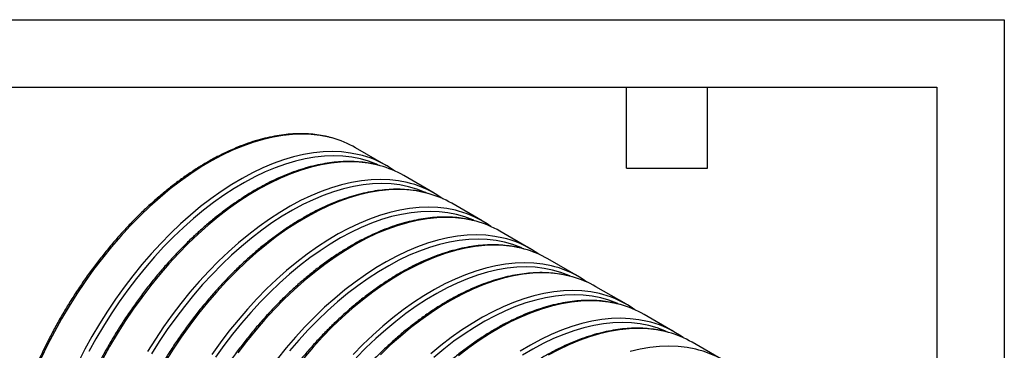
# Model space of a CAD drawing. Header units: millimetres. Extents: x 0 to 140, y 0 to 108.
# Tile 7 of 7: x 93 to 140, y 92 to 108. Entities that reach past the tile are written whole.
import ezdxf

# ---------------------------------------------------------------- set-up
doc = ezdxf.new("R2010")
doc.units = ezdxf.units.MM
doc.header["$LTSCALE"] = 0.5
doc.layers.add('TEXT', color=140, linetype='Continuous', lineweight=25)

msp = doc.modelspace()

# ---------------------------------------------------------------- linework, layer by layer
at = {"color": 7, "linetype": 'Continuous'}
for p, q in [((0.001, 107.951), (139.701, 107.951)), ((139.701, 107.951), (139.701, 0.001))]:
    msp.add_line(p, q, dxfattribs=at)
for p, q in [((110.601, 101.103), (109.168, 101.93)), ((112.864, 99.797), (111.43, 100.624)), ((115.126, 98.49), (113.693, 99.318)), ((117.389, 97.184), (115.956, 98.011)), ((119.652, 95.878), (118.219, 96.705)), ((121.914, 94.572), (120.481, 95.399)), ((124.177, 93.265), (122.744, 94.093)), ((126.44, 91.959), (125.007, 92.787))]:
    msp.add_line(p, q)
at = {"flags": 128}
for points in [[(108.058, 102.392), (107.904, 102.431), (107.497, 102.511), (107.076, 102.56), (106.644, 102.577), (106.2, 102.562), (105.746, 102.515), (105.284, 102.436), (104.814, 102.326), (104.337, 102.185), (103.855, 102.013), (103.37, 101.811), (102.881, 101.578), (102.391, 101.317), (101.901, 101.027), (101.411, 100.709), (100.924, 100.363), (100.44, 99.992), (99.961, 99.595), (99.487, 99.174), (99.021, 98.73), (98.562, 98.263), (98.114, 97.776), (97.675, 97.269), (97.248, 96.744), (96.834, 96.201), (96.434, 95.643), (96.048, 95.07), (95.678, 94.485), (95.325, 93.888), (94.989, 93.281), (94.672, 92.666), (94.374, 92.045)], [(109.491, 101.564), (109.337, 101.604), (108.93, 101.684), (108.51, 101.732), (108.077, 101.749), (107.633, 101.734), (107.179, 101.687), (106.717, 101.609), (106.247, 101.499), (105.77, 101.358), (105.288, 101.186), (104.803, 100.983), (104.314, 100.751), (103.824, 100.49), (103.334, 100.199), (102.844, 99.881), (102.357, 99.536), (101.873, 99.164), (101.394, 98.768), (100.92, 98.347), (100.454, 97.902), (99.996, 97.436), (99.547, 96.949), (99.108, 96.442), (98.682, 95.916), (98.267, 95.374), (97.867, 94.815), (97.481, 94.243), (97.111, 93.658), (96.758, 93.061), (96.422, 92.454), (96.105, 91.839)], [(110.204, 101.133), (110.153, 101.155), (109.779, 101.296), (109.39, 101.407), (108.987, 101.486), (108.571, 101.534), (108.143, 101.551), (107.704, 101.536), (107.255, 101.49), (106.798, 101.412), (106.333, 101.303), (105.861, 101.163), (105.384, 100.993), (104.904, 100.793), (104.42, 100.563), (103.935, 100.304), (103.45, 100.017), (102.966, 99.703), (102.484, 99.361), (102.005, 98.993), (101.531, 98.601), (101.062, 98.184), (100.601, 97.745), (100.147, 97.283), (99.703, 96.801), (99.27, 96.299), (98.847, 95.78), (98.438, 95.243), (98.041, 94.69), (97.66, 94.124), (97.294, 93.545), (96.944, 92.954), (96.612, 92.354)], [(110.32, 101.085), (110.167, 101.125), (109.76, 101.205), (109.339, 101.254), (108.906, 101.27), (108.463, 101.255), (108.009, 101.208), (107.546, 101.13), (107.076, 101.02), (106.6, 100.879), (106.118, 100.707), (105.632, 100.504), (105.144, 100.272), (104.654, 100.011), (104.163, 99.72), (103.674, 99.402), (103.186, 99.057), (102.703, 98.686), (102.223, 98.289), (101.75, 97.868), (101.283, 97.423), (100.825, 96.957), (100.376, 96.47), (99.938, 95.963), (99.511, 95.437), (99.097, 94.895), (98.697, 94.337), (98.311, 93.764), (97.941, 93.179), (97.588, 92.582), (97.252, 91.975)], [(111.753, 100.258), (111.6, 100.297), (111.193, 100.378), (110.772, 100.426), (110.339, 100.443), (109.896, 100.428), (109.442, 100.381), (108.98, 100.303), (108.509, 100.193), (108.033, 100.052), (107.551, 99.88), (107.065, 99.677), (106.577, 99.445), (106.087, 99.183), (105.596, 98.893), (105.107, 98.575), (104.62, 98.23), (104.136, 97.858), (103.656, 97.461), (103.183, 97.04), (102.716, 96.596), (102.258, 96.13), (101.809, 95.642), (101.371, 95.135), (100.944, 94.61), (100.53, 94.068), (100.13, 93.509), (99.744, 92.937), (99.374, 92.351)], [(112.466, 99.827), (112.416, 99.849), (112.042, 99.99), (111.653, 100.101), (111.25, 100.18), (110.834, 100.228), (110.406, 100.245), (109.967, 100.23), (109.518, 100.183), (109.06, 100.106), (108.595, 99.997), (108.124, 99.857), (107.647, 99.687), (107.166, 99.487), (106.683, 99.257), (106.198, 98.998), (105.713, 98.711), (105.229, 98.396), (104.747, 98.055), (104.268, 97.687), (103.793, 97.295), (103.325, 96.878), (102.864, 96.438), (102.41, 95.977), (101.966, 95.495), (101.532, 94.993), (101.11, 94.473), (100.7, 93.937), (100.304, 93.384), (99.923, 92.818), (99.557, 92.239)], [(112.583, 99.779), (112.43, 99.819), (112.022, 99.899), (111.602, 99.947), (111.169, 99.964), (110.725, 99.949), (110.272, 99.902), (109.809, 99.824), (109.339, 99.714), (108.862, 99.573), (108.381, 99.401), (107.895, 99.198), (107.406, 98.966), (106.916, 98.704), (106.426, 98.414), (105.936, 98.096), (105.449, 97.751), (104.965, 97.379), (104.486, 96.983), (104.012, 96.562), (103.546, 96.117), (103.088, 95.651), (102.639, 95.164), (102.201, 94.657), (101.774, 94.131), (101.36, 93.589), (100.959, 93.03), (100.574, 92.458), (100.204, 91.872)], [(114.016, 98.952), (113.863, 98.991), (113.455, 99.071), (113.035, 99.12), (112.602, 99.137), (112.158, 99.122), (111.705, 99.075), (111.242, 98.996), (110.772, 98.886), (110.296, 98.745), (109.814, 98.573), (109.328, 98.371), (108.84, 98.139), (108.349, 97.877), (107.859, 97.587), (107.37, 97.269), (106.882, 96.923), (106.398, 96.552), (105.919, 96.155), (105.446, 95.734), (104.979, 95.29), (104.521, 94.824), (104.072, 94.336), (103.634, 93.829), (103.207, 93.304), (102.793, 92.761), (102.392, 92.203)], [(114.729, 98.521), (114.679, 98.543), (114.305, 98.684), (113.916, 98.794), (113.513, 98.874), (113.097, 98.922), (112.669, 98.938), (112.23, 98.924), (111.781, 98.877), (111.323, 98.8), (110.858, 98.691), (110.386, 98.551), (109.91, 98.381), (109.429, 98.181), (108.946, 97.951), (108.461, 97.692), (107.976, 97.405), (107.491, 97.09), (107.009, 96.749), (106.53, 96.381), (106.056, 95.988), (105.588, 95.572), (105.126, 95.132), (104.673, 94.671), (104.229, 94.189), (103.795, 93.687), (103.373, 93.167), (102.963, 92.63), (102.567, 92.078)], [(114.846, 98.473), (114.692, 98.512), (114.285, 98.593), (113.864, 98.641), (113.432, 98.658), (112.988, 98.643), (112.534, 98.596), (112.072, 98.518), (111.602, 98.408), (111.125, 98.266), (110.643, 98.094), (110.158, 97.892), (109.669, 97.66), (109.179, 97.398), (108.689, 97.108), (108.199, 96.79), (107.712, 96.445), (107.228, 96.073), (106.749, 95.676), (106.275, 95.255), (105.809, 94.811), (105.35, 94.345), (104.902, 93.857), (104.463, 93.35), (104.036, 92.825), (103.622, 92.282)], [(116.279, 97.646), (116.126, 97.685), (115.718, 97.765), (115.298, 97.814), (114.865, 97.831), (114.421, 97.816), (113.967, 97.769), (113.505, 97.69), (113.035, 97.58), (112.558, 97.439), (112.077, 97.267), (111.591, 97.065), (111.102, 96.832), (110.612, 96.571), (110.122, 96.281), (109.632, 95.962), (109.145, 95.617), (108.661, 95.246), (108.182, 94.849), (107.708, 94.428), (107.242, 93.984), (106.784, 93.517), (106.335, 93.03), (105.896, 92.523), (105.47, 91.998)], [(116.992, 97.214), (116.941, 97.236), (116.568, 97.378), (116.179, 97.488), (115.776, 97.568), (115.359, 97.616), (114.931, 97.632), (114.492, 97.617), (114.043, 97.571), (113.586, 97.493), (113.121, 97.384), (112.649, 97.245), (112.172, 97.075), (111.692, 96.874), (111.208, 96.645), (110.724, 96.386), (110.238, 96.099), (109.754, 95.784), (109.272, 95.442), (108.793, 95.075), (108.319, 94.682), (107.85, 94.266), (107.389, 93.826), (106.936, 93.365), (106.491, 92.882), (106.058, 92.381)], [(117.108, 97.167), (116.955, 97.206), (116.548, 97.286), (116.127, 97.335), (115.694, 97.352), (115.251, 97.337), (114.797, 97.29), (114.334, 97.211), (113.864, 97.101), (113.388, 96.96), (112.906, 96.788), (112.42, 96.586), (111.932, 96.354), (111.442, 96.092), (110.951, 95.802), (110.462, 95.484), (109.974, 95.138), (109.491, 94.767), (109.011, 94.37), (108.538, 93.949), (108.071, 93.505), (107.613, 93.038), (107.164, 92.551), (106.726, 92.044)], [(118.541, 96.339), (118.388, 96.379), (117.981, 96.459), (117.56, 96.508), (117.128, 96.524), (116.684, 96.509), (116.23, 96.462), (115.768, 96.384), (115.298, 96.274), (114.821, 96.133), (114.339, 95.961), (113.853, 95.758), (113.365, 95.526), (112.875, 95.265), (112.384, 94.974), (111.895, 94.656), (111.408, 94.311), (110.924, 93.94), (110.444, 93.543), (109.971, 93.122), (109.505, 92.677), (109.046, 92.211)], [(119.254, 95.908), (119.204, 95.93), (118.83, 96.071), (118.441, 96.182), (118.038, 96.261), (117.622, 96.309), (117.194, 96.326), (116.755, 96.311), (116.306, 96.265), (115.848, 96.187), (115.383, 96.078), (114.912, 95.939), (114.435, 95.768), (113.955, 95.568), (113.471, 95.338), (112.986, 95.08), (112.501, 94.792), (112.017, 94.478), (111.535, 94.136), (111.056, 93.769), (110.582, 93.376), (110.113, 92.959), (109.652, 92.52), (109.198, 92.058)], [(119.371, 95.861), (119.218, 95.9), (118.81, 95.98), (118.39, 96.029), (117.957, 96.045), (117.513, 96.03), (117.06, 95.984), (116.597, 95.905), (116.127, 95.795), (115.651, 95.654), (115.169, 95.482), (114.683, 95.28), (114.194, 95.047), (113.704, 94.786), (113.214, 94.496), (112.724, 94.177), (112.237, 93.832), (111.753, 93.461), (111.274, 93.064), (110.801, 92.643), (110.334, 92.199)], [(120.804, 95.033), (120.651, 95.073), (120.244, 95.153), (119.823, 95.201), (119.39, 95.218), (118.946, 95.203), (118.493, 95.156), (118.03, 95.078), (117.56, 94.968), (117.084, 94.827), (116.602, 94.655), (116.116, 94.452), (115.628, 94.22), (115.138, 93.958), (114.647, 93.668), (114.158, 93.35), (113.67, 93.005), (113.186, 92.633), (112.707, 92.237)], [(121.517, 94.602), (121.467, 94.624), (121.093, 94.765), (120.704, 94.876), (120.301, 94.955), (119.885, 95.003), (119.457, 95.02), (119.018, 95.005), (118.569, 94.959), (118.111, 94.881), (117.646, 94.772), (117.174, 94.632), (116.698, 94.462), (116.217, 94.262), (115.734, 94.032), (115.249, 93.773), (114.764, 93.486), (114.279, 93.171), (113.797, 92.83), (113.318, 92.462), (112.844, 92.07)], [(121.634, 94.554), (121.48, 94.594), (121.073, 94.674), (120.653, 94.722), (120.22, 94.739), (119.776, 94.724), (119.322, 94.677), (118.86, 94.599), (118.39, 94.489), (117.913, 94.348), (117.431, 94.176), (116.946, 93.973), (116.457, 93.741), (115.967, 93.48), (115.477, 93.189), (114.987, 92.871), (114.5, 92.526), (114.016, 92.154)], [(123.067, 93.727), (122.914, 93.766), (122.506, 93.847), (122.086, 93.895), (121.653, 93.912), (121.209, 93.897), (120.755, 93.85), (120.293, 93.772), (119.823, 93.662), (119.346, 93.52), (118.865, 93.348), (118.379, 93.146), (117.89, 92.914), (117.4, 92.652), (116.91, 92.362)], [(123.78, 93.296), (123.73, 93.318), (123.356, 93.459), (122.967, 93.569), (122.564, 93.649), (122.147, 93.697), (121.719, 93.713), (121.28, 93.699), (120.831, 93.652), (120.374, 93.575), (119.909, 93.466), (119.437, 93.326), (118.961, 93.156), (118.48, 92.956), (117.997, 92.726), (117.512, 92.467), (117.026, 92.18)], [(123.896, 93.248), (123.743, 93.287), (123.336, 93.368), (122.915, 93.416), (122.482, 93.433), (122.039, 93.418), (121.585, 93.371), (121.123, 93.293), (120.652, 93.183), (120.176, 93.042), (119.694, 92.87), (119.208, 92.667), (118.72, 92.435), (118.23, 92.173)], [(125.33, 92.421), (125.176, 92.46), (124.769, 92.54), (124.348, 92.589), (123.916, 92.606), (123.472, 92.591), (123.018, 92.544), (122.556, 92.465), (122.086, 92.355)]]:
    msp.add_lwpolyline(points, dxfattribs=at)
for centre, radius, start, end in [((106.827, 97.865), 4.691, 60.0639, 74.7897), ((108.268, 97.062), 4.666, 54.116, 74.8129), ((109.09, 96.559), 4.691, 60.0639, 74.7897), ((110.531, 95.755), 4.666, 54.116, 74.8129), ((111.352, 95.253), 4.691, 60.0639, 74.7897), ((112.794, 94.449), 4.666, 54.116, 74.8129), ((113.615, 93.947), 4.691, 60.0639, 74.7897), ((115.057, 93.143), 4.666, 54.116, 74.8129), ((115.878, 92.64), 4.691, 60.0639, 74.7897), ((117.319, 91.837), 4.666, 54.116, 74.8129), ((118.14, 91.334), 4.691, 60.0639, 74.7897), ((119.582, 90.531), 4.666, 54.116, 74.8129), ((120.403, 90.028), 4.691, 60.0639, 74.7897), ((121.845, 89.224), 4.666, 54.116, 74.8129), ((122.666, 88.722), 4.691, 60.0639, 74.7897), ((124.107, 87.918), 4.666, 54.116, 74.8129)]:
    msp.add_arc(centre, radius, start, end)
for points, knots in [([(108.032, 102.4), (107.936, 102.425), (107.714, 102.485), (107.351, 102.544), (106.947, 102.584), (106.532, 102.595), (106.108, 102.577), (105.674, 102.531), (105.233, 102.456), (104.786, 102.353), (104.332, 102.222), (103.874, 102.063), (103.413, 101.877), (102.949, 101.664), (102.483, 101.424), (102.017, 101.159), (101.552, 100.868), (101.089, 100.553), (100.628, 100.214), (100.171, 99.852), (99.72, 99.467), (99.273, 99.062), (98.834, 98.636), (98.402, 98.19), (97.979, 97.726), (97.566, 97.245), (97.164, 96.747), (96.773, 96.234), (96.394, 95.708), (96.028, 95.168), (95.677, 94.617), (95.34, 94.055), (95.019, 93.484), (94.714, 92.905), (94.426, 92.32), (94.155, 91.73), (93.903, 91.135), (93.669, 90.538), (93.455, 89.94), (93.261, 89.341), (93.087, 88.744), (92.934, 88.15), (92.801, 87.56), (92.69, 86.975), (92.6, 86.397), (92.533, 85.827), (92.487, 85.266), (92.463, 84.715), (92.462, 84.176), (92.483, 83.65), (92.525, 83.139), (92.591, 82.642), (92.678, 82.162), (92.787, 81.699), (92.918, 81.256), (93.07, 80.831), (93.243, 80.428), (93.437, 80.046), (93.65, 79.687), (93.884, 79.351), (94.125, 79.051), (94.296, 78.875), (94.376, 78.793)], [0, 0, 0, 0, 0.0126491, 0.0292766, 0.0459272, 0.0626028, 0.0793031, 0.0960264, 0.1127699, 0.1295302, 0.1463038, 0.1630875, 0.1798782, 0.1966735, 0.2134714, 0.2302703, 0.2470687, 0.2638658, 0.2806612, 0.2974545, 0.3142456, 0.3310344, 0.347821, 0.3646056, 0.3813882, 0.398169, 0.4149483, 0.4317263, 0.4485033, 0.4652794, 0.4820549, 0.4988301, 0.5156053, 0.5323806, 0.5491563, 0.5659325, 0.5827097, 0.599488, 0.6162677, 0.633049, 0.6498321, 0.6666174, 0.683405, 0.7001951, 0.7169878, 0.7337832, 0.7505813, 0.767382, 0.784185, 0.8009898, 0.8177958, 0.8346016, 0.8514057, 0.868206, 0.8850001, 0.901785, 0.9185573, 0.9353135, 0.9520498, 0.9687632, 0.9854512, 1, 1, 1, 1]), ([(110.294, 101.093), (110.198, 101.119), (109.976, 101.178), (109.614, 101.238), (109.21, 101.278), (108.795, 101.289), (108.37, 101.271), (107.937, 101.225), (107.496, 101.15), (107.048, 101.047), (106.595, 100.916), (106.137, 100.757), (105.675, 100.571), (105.211, 100.358), (104.746, 100.118), (104.28, 99.853), (103.815, 99.562), (103.352, 99.247), (102.891, 98.907), (102.434, 98.545), (101.982, 98.161), (101.536, 97.755), (101.097, 97.329), (100.665, 96.884), (100.242, 96.42), (99.829, 95.939), (99.426, 95.441), (99.035, 94.928), (98.656, 94.401), (98.291, 93.862), (97.939, 93.31), (97.602, 92.749), (97.281, 92.178), (96.976, 91.599), (96.688, 91.014), (96.418, 90.423), (96.166, 89.829), (95.932, 89.232), (95.718, 88.633), (95.524, 88.035), (95.35, 87.438), (95.196, 86.844), (95.064, 86.254), (94.953, 85.669), (94.863, 85.091), (94.795, 84.52), (94.75, 83.959), (94.726, 83.409), (94.724, 82.87), (94.745, 82.344), (94.788, 81.832), (94.853, 81.336), (94.941, 80.856), (95.05, 80.393), (95.18, 79.949), (95.332, 79.525), (95.506, 79.122), (95.699, 78.74), (95.913, 78.38), (96.147, 78.045), (96.387, 77.745), (96.559, 77.569), (96.639, 77.487)], [0, 0, 0, 0, 0.012649, 0.029277, 0.045927, 0.062603, 0.079303, 0.096026, 0.11277, 0.12953, 0.146304, 0.163087, 0.179878, 0.196674, 0.213471, 0.23027, 0.247069, 0.263866, 0.280661, 0.297454, 0.314246, 0.331034, 0.347821, 0.364606, 0.381388, 0.398169, 0.414948, 0.431726, 0.448503, 0.465279, 0.482055, 0.49883, 0.515605, 0.532381, 0.549156, 0.565933, 0.58271, 0.599488, 0.616268, 0.633049, 0.649832, 0.666617, 0.683405, 0.700195, 0.716988, 0.733783, 0.750581, 0.767382, 0.784185, 0.80099, 0.817796, 0.834602, 0.851406, 0.868206, 0.885, 0.901785, 0.918557, 0.935313, 0.95205, 0.968763, 0.985451, 1, 1, 1, 1]), ([(112.557, 99.787), (112.461, 99.813), (112.239, 99.872), (111.876, 99.932), (111.473, 99.972), (111.058, 99.983), (110.633, 99.965), (110.2, 99.919), (109.759, 99.844), (109.311, 99.741), (108.858, 99.61), (108.4, 99.451), (107.938, 99.265), (107.474, 99.051), (107.009, 98.812), (106.543, 98.546), (106.078, 98.256), (105.614, 97.94), (105.154, 97.601), (104.697, 97.239), (104.245, 96.855), (103.799, 96.449), (103.359, 96.023), (102.928, 95.578), (102.505, 95.114), (102.092, 94.632), (101.689, 94.135), (101.298, 93.622), (100.919, 93.095), (100.554, 92.555), (100.202, 92.004), (99.865, 91.442), (99.544, 90.872), (99.239, 90.293), (98.951, 89.708), (98.681, 89.117), (98.428, 88.523), (98.195, 87.925), (97.981, 87.327), (97.786, 86.729), (97.612, 86.132), (97.459, 85.538), (97.326, 84.947), (97.215, 84.363), (97.126, 83.784), (97.058, 83.214), (97.012, 82.653), (96.989, 82.103), (96.987, 81.564), (97.008, 81.038), (97.051, 80.526), (97.116, 80.03), (97.203, 79.55), (97.312, 79.087), (97.443, 78.643), (97.595, 78.219), (97.768, 77.815), (97.962, 77.434), (98.176, 77.074), (98.41, 76.739), (98.65, 76.439), (98.822, 76.263), (98.901, 76.181)], [0, 0, 0, 0, 0.012649, 0.029277, 0.045927, 0.062603, 0.079303, 0.096026, 0.11277, 0.12953, 0.146304, 0.163087, 0.179878, 0.196674, 0.213471, 0.23027, 0.247069, 0.263866, 0.280661, 0.297454, 0.314246, 0.331034, 0.347821, 0.364606, 0.381388, 0.398169, 0.414948, 0.431726, 0.448503, 0.465279, 0.482055, 0.49883, 0.515605, 0.532381, 0.549156, 0.565933, 0.58271, 0.599488, 0.616268, 0.633049, 0.649832, 0.666617, 0.683405, 0.700195, 0.716988, 0.733783, 0.750581, 0.767382, 0.784185, 0.80099, 0.817796, 0.834602, 0.851406, 0.868206, 0.885, 0.901785, 0.918557, 0.935313, 0.95205, 0.968763, 0.985451, 1, 1, 1, 1]), ([(114.82, 98.481), (114.724, 98.506), (114.502, 98.566), (114.139, 98.626), (113.735, 98.666), (113.32, 98.676), (112.896, 98.659), (112.462, 98.612), (112.021, 98.538), (111.574, 98.435), (111.12, 98.304), (110.662, 98.145), (110.201, 97.958), (109.737, 97.745), (109.271, 97.506), (108.805, 97.24), (108.34, 96.949), (107.877, 96.634), (107.416, 96.295), (106.96, 95.933), (106.508, 95.549), (106.061, 95.143), (105.622, 94.717), (105.19, 94.271), (104.768, 93.807), (104.354, 93.326), (103.952, 92.829), (103.561, 92.316), (103.182, 91.789), (102.816, 91.249), (102.465, 90.698), (102.128, 90.136), (101.807, 89.565), (101.502, 88.987), (101.214, 88.401), (100.943, 87.811), (100.691, 87.216), (100.458, 86.619), (100.243, 86.021), (100.049, 85.423), (99.875, 84.826), (99.722, 84.231), (99.589, 83.641), (99.478, 83.056), (99.388, 82.478), (99.321, 81.908), (99.275, 81.347), (99.251, 80.796), (99.25, 80.258), (99.271, 79.732), (99.314, 79.22), (99.379, 78.723), (99.466, 78.243), (99.575, 77.781), (99.706, 77.337), (99.858, 76.913), (100.031, 76.509), (100.225, 76.127), (100.438, 75.768), (100.672, 75.433), (100.913, 75.132), (101.084, 74.956), (101.164, 74.874)], [0, 0, 0, 0, 0.012649, 0.029277, 0.045927, 0.062603, 0.079303, 0.096026, 0.11277, 0.12953, 0.146304, 0.163087, 0.179878, 0.196674, 0.213471, 0.23027, 0.247069, 0.263866, 0.280661, 0.297454, 0.314246, 0.331034, 0.347821, 0.364606, 0.381388, 0.398169, 0.414948, 0.431726, 0.448503, 0.465279, 0.482055, 0.49883, 0.515605, 0.532381, 0.549156, 0.565933, 0.58271, 0.599488, 0.616268, 0.633049, 0.649832, 0.666617, 0.683405, 0.700195, 0.716988, 0.733783, 0.750581, 0.767382, 0.784185, 0.80099, 0.817796, 0.834602, 0.851406, 0.868206, 0.885, 0.901785, 0.918557, 0.935313, 0.95205, 0.968763, 0.985451, 1, 1, 1, 1]), ([(117.082, 97.175), (116.986, 97.2), (116.764, 97.26), (116.402, 97.319), (115.998, 97.359), (115.583, 97.37), (115.158, 97.352), (114.725, 97.306), (114.284, 97.231), (113.836, 97.128), (113.383, 96.997), (112.925, 96.838), (112.463, 96.652), (111.999, 96.439), (111.534, 96.199), (111.068, 95.934), (110.603, 95.643), (110.14, 95.328), (109.679, 94.989), (109.222, 94.627), (108.77, 94.242), (108.324, 93.837), (107.885, 93.411), (107.453, 92.965), (107.03, 92.501), (106.617, 92.02), (106.214, 91.522), (105.823, 91.01), (105.444, 90.483), (105.079, 89.943), (104.727, 89.392), (104.391, 88.83), (104.069, 88.259), (103.764, 87.68), (103.476, 87.095), (103.206, 86.505), (102.954, 85.91), (102.72, 85.313), (102.506, 84.715), (102.312, 84.116), (102.138, 83.519), (101.984, 82.925), (101.852, 82.335), (101.741, 81.75), (101.651, 81.172), (101.583, 80.602), (101.538, 80.041), (101.514, 79.49), (101.513, 78.951), (101.533, 78.425), (101.576, 77.914), (101.641, 77.417), (101.729, 76.937), (101.838, 76.475), (101.968, 76.031), (102.12, 75.606), (102.294, 75.203), (102.487, 74.821), (102.701, 74.462), (102.935, 74.126), (103.175, 73.826), (103.347, 73.65), (103.427, 73.568)], [0, 0, 0, 0, 0.012649, 0.029277, 0.045927, 0.062603, 0.079303, 0.096026, 0.11277, 0.12953, 0.146304, 0.163087, 0.179878, 0.196674, 0.213471, 0.23027, 0.247069, 0.263866, 0.280661, 0.297454, 0.314246, 0.331034, 0.347821, 0.364606, 0.381388, 0.398169, 0.414948, 0.431726, 0.448503, 0.465279, 0.482055, 0.49883, 0.515605, 0.532381, 0.549156, 0.565933, 0.58271, 0.599488, 0.616268, 0.633049, 0.649832, 0.666617, 0.683405, 0.700195, 0.716988, 0.733783, 0.750581, 0.767382, 0.784185, 0.80099, 0.817796, 0.834602, 0.851406, 0.868206, 0.885, 0.901785, 0.918557, 0.935313, 0.95205, 0.968763, 0.985451, 1, 1, 1, 1]), ([(119.345, 95.868), (119.249, 95.894), (119.027, 95.953), (118.664, 96.013), (118.261, 96.053), (117.846, 96.064), (117.421, 96.046), (116.988, 96), (116.547, 95.925), (116.099, 95.822), (115.646, 95.691), (115.188, 95.532), (114.726, 95.346), (114.262, 95.133), (113.797, 94.893), (113.331, 94.628), (112.866, 94.337), (112.402, 94.022), (111.942, 93.683), (111.485, 93.32), (111.033, 92.936), (110.587, 92.53), (110.147, 92.104), (109.716, 91.659), (109.293, 91.195), (108.88, 90.714), (108.477, 90.216), (108.086, 89.703), (107.707, 89.176), (107.342, 88.637), (106.99, 88.086), (106.653, 87.524), (106.332, 86.953), (106.027, 86.374), (105.739, 85.789), (105.469, 85.198), (105.216, 84.604), (104.983, 84.007), (104.769, 83.408), (104.574, 82.81), (104.4, 82.213), (104.247, 81.619), (104.115, 81.029), (104.003, 80.444), (103.914, 79.866), (103.846, 79.295), (103.8, 78.734), (103.777, 78.184), (103.775, 77.645), (103.796, 77.119), (103.839, 76.607), (103.904, 76.111), (103.991, 75.631), (104.1, 75.168), (104.231, 74.724), (104.383, 74.3), (104.556, 73.897), (104.75, 73.515), (104.964, 73.155), (105.198, 72.82), (105.438, 72.52), (105.61, 72.344), (105.689, 72.262)], [0, 0, 0, 0, 0.012649, 0.029277, 0.045927, 0.062603, 0.079303, 0.096026, 0.11277, 0.12953, 0.146304, 0.163087, 0.179878, 0.196674, 0.213471, 0.23027, 0.247069, 0.263866, 0.280661, 0.297454, 0.314246, 0.331034, 0.347821, 0.364606, 0.381388, 0.398169, 0.414948, 0.431726, 0.448503, 0.465279, 0.482055, 0.49883, 0.515605, 0.532381, 0.549156, 0.565933, 0.58271, 0.599488, 0.616268, 0.633049, 0.649832, 0.666617, 0.683405, 0.700195, 0.716988, 0.733783, 0.750581, 0.767382, 0.784185, 0.80099, 0.817796, 0.834602, 0.851406, 0.868206, 0.885, 0.901785, 0.918557, 0.935313, 0.95205, 0.968763, 0.985451, 1, 1, 1, 1]), ([(121.608, 94.562), (121.512, 94.588), (121.29, 94.647), (120.927, 94.707), (120.523, 94.747), (120.108, 94.758), (119.684, 94.74), (119.251, 94.694), (118.81, 94.619), (118.362, 94.516), (117.908, 94.385), (117.45, 94.226), (116.989, 94.04), (116.525, 93.827), (116.059, 93.587), (115.594, 93.321), (115.128, 93.031), (114.665, 92.715), (114.204, 92.376), (113.748, 92.014), (113.296, 91.63), (112.849, 91.224), (112.41, 90.798), (111.978, 90.353), (111.556, 89.889), (111.142, 89.407), (110.74, 88.91), (110.349, 88.397), (109.97, 87.87), (109.604, 87.331), (109.253, 86.779), (108.916, 86.218), (108.595, 85.647), (108.29, 85.068), (108.002, 84.483), (107.731, 83.892), (107.479, 83.298), (107.246, 82.701), (107.032, 82.102), (106.837, 81.504), (106.663, 80.907), (106.51, 80.313), (106.377, 79.722), (106.266, 79.138), (106.177, 78.559), (106.109, 77.989), (106.063, 77.428), (106.039, 76.878), (106.038, 76.339), (106.059, 75.813), (106.102, 75.301), (106.167, 74.805), (106.254, 74.325), (106.363, 73.862), (106.494, 73.418), (106.646, 72.994), (106.819, 72.59), (107.013, 72.209), (107.227, 71.849), (107.46, 71.514), (107.701, 71.214), (107.872, 71.038), (107.952, 70.956)], [0, 0, 0, 0, 0.012649, 0.029277, 0.045927, 0.062603, 0.079303, 0.096026, 0.11277, 0.12953, 0.146304, 0.163087, 0.179878, 0.196674, 0.213471, 0.23027, 0.247069, 0.263866, 0.280661, 0.297454, 0.314246, 0.331034, 0.347821, 0.364606, 0.381388, 0.398169, 0.414948, 0.431726, 0.448503, 0.465279, 0.482055, 0.49883, 0.515605, 0.532381, 0.549156, 0.565933, 0.58271, 0.599488, 0.616268, 0.633049, 0.649832, 0.666617, 0.683405, 0.700195, 0.716988, 0.733783, 0.750581, 0.767382, 0.784185, 0.80099, 0.817796, 0.834602, 0.851406, 0.868206, 0.885, 0.901785, 0.918557, 0.935313, 0.95205, 0.968763, 0.985451, 1, 1, 1, 1]), ([(123.87, 93.256), (123.774, 93.282), (123.552, 93.341), (123.19, 93.401), (122.786, 93.441), (122.371, 93.451), (121.947, 93.434), (121.513, 93.388), (121.072, 93.313), (120.624, 93.21), (120.171, 93.079), (119.713, 92.92), (119.251, 92.734), (118.787, 92.52), (118.322, 92.281), (117.856, 92.015), (117.391, 91.724), (116.928, 91.409), (116.467, 91.07), (116.01, 90.708), (115.558, 90.324), (115.112, 89.918), (114.673, 89.492), (114.241, 89.046), (113.818, 88.583), (113.405, 88.101), (113.002, 87.604), (112.611, 87.091), (112.233, 86.564), (111.867, 86.024), (111.515, 85.473), (111.179, 84.911), (110.857, 84.341), (110.552, 83.762), (110.264, 83.176), (109.994, 82.586), (109.742, 81.991), (109.508, 81.394), (109.294, 80.796), (109.1, 80.198), (108.926, 79.601), (108.772, 79.006), (108.64, 78.416), (108.529, 77.831), (108.439, 77.253), (108.371, 76.683), (108.326, 76.122), (108.302, 75.571), (108.301, 75.033), (108.321, 74.507), (108.364, 73.995), (108.429, 73.499), (108.517, 73.018), (108.626, 72.556), (108.756, 72.112), (108.909, 71.688), (109.082, 71.284), (109.275, 70.902), (109.489, 70.543), (109.723, 70.208), (109.964, 69.907), (110.135, 69.731), (110.215, 69.649)], [0, 0, 0, 0, 0.012649, 0.029277, 0.045927, 0.062603, 0.079303, 0.096026, 0.11277, 0.12953, 0.146304, 0.163087, 0.179878, 0.196674, 0.213471, 0.23027, 0.247069, 0.263866, 0.280661, 0.297454, 0.314246, 0.331034, 0.347821, 0.364606, 0.381388, 0.398169, 0.414948, 0.431726, 0.448503, 0.465279, 0.482055, 0.49883, 0.515605, 0.532381, 0.549156, 0.565933, 0.58271, 0.599488, 0.616268, 0.633049, 0.649832, 0.666617, 0.683405, 0.700195, 0.716988, 0.733783, 0.750581, 0.767382, 0.784185, 0.80099, 0.817796, 0.834602, 0.851406, 0.868206, 0.885, 0.901785, 0.918557, 0.935313, 0.95205, 0.968763, 0.985451, 1, 1, 1, 1])]:
    msp.add_open_spline(points, degree=3, knots=knots)
at = {"layer": 'TEXT'}
for p, q in [((3.175, 104.775), (136.525, 104.775)), ((121.92, 100.965), (121.92, 104.775)), ((125.73, 100.965), (125.73, 104.775)), ((136.525, 104.775), (136.525, 3.175)), ((121.92, 100.965), (125.73, 100.965))]:
    msp.add_line(p, q, dxfattribs=at)

doc.saveas('drawing.dxf')
